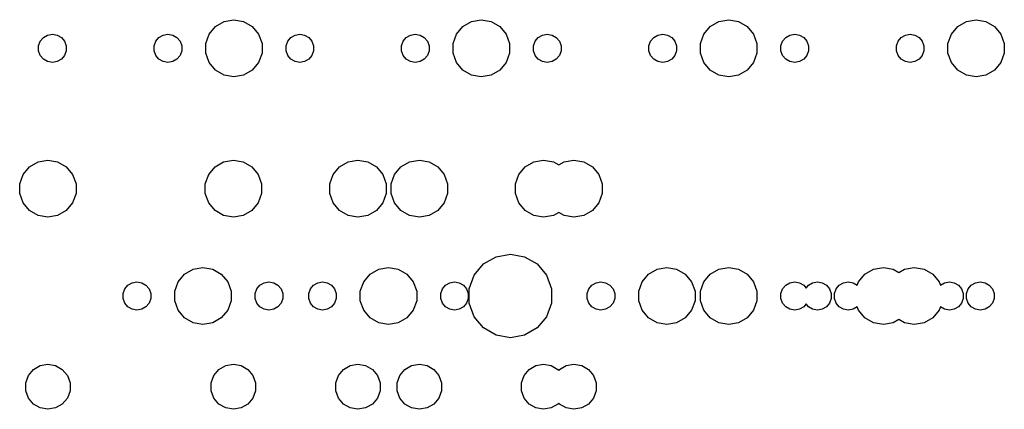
# Model space of a CAD drawing. Extents: x 50 to 349, y -142 to -48.
# Tile 5 of 10: x 198 to 274, y -142 to -112. Entities that reach past the tile are written whole.
import ezdxf

# ---------------------------------------------------------------- set-up
doc = ezdxf.new("R2010")
doc.units = 0
doc.header["$MEASUREMENT"] = 0
doc.layers.add('BLACK', color=7, linetype='CONTINUOUS')

msp = doc.modelspace()

# ---------------------------------------------------------------- linework, layer by layer
at = {"layer": 'Black'}
for p, q in [((213.559, -112.231), (214.312, -112.098)), ((214.312, -112.098), (215.066, -112.231)), ((232.609, -112.231), (233.362, -112.098)), ((233.362, -112.098), (234.116, -112.231)), ((251.659, -112.231), (252.412, -112.098)), ((252.412, -112.098), (253.166, -112.231)), ((270.709, -112.231), (271.462, -112.098)), ((271.462, -112.098), (272.216, -112.231)), ((212.405, -113.199), (212.897, -112.613)), ((212.897, -112.613), (213.559, -112.231)), ((215.066, -112.231), (215.728, -112.613)), ((215.728, -112.613), (216.22, -113.199)), ((231.455, -113.199), (231.947, -112.613)), ((231.947, -112.613), (232.609, -112.231)), ((234.116, -112.231), (234.778, -112.613)), ((234.778, -112.613), (235.27, -113.199)), ((250.505, -113.199), (250.997, -112.613)), ((250.997, -112.613), (251.659, -112.231)), ((253.166, -112.231), (253.828, -112.613)), ((253.828, -112.613), (254.32, -113.199)), ((269.555, -113.199), (270.047, -112.613)), ((270.047, -112.613), (270.709, -112.231)), ((272.216, -112.231), (272.878, -112.613)), ((272.878, -112.613), (273.37, -113.199)), ((199.408, -113.76), (199.649, -113.473)), ((199.649, -113.473), (199.973, -113.286)), ((199.973, -113.286), (200.343, -113.221)), ((200.343, -113.221), (200.712, -113.286)), ((200.712, -113.286), (201.036, -113.473)), ((201.036, -113.473), (201.277, -113.76)), ((208.298, -113.76), (208.539, -113.473)), ((208.539, -113.473), (208.863, -113.286)), ((208.863, -113.286), (209.232, -113.221)), ((209.232, -113.221), (209.602, -113.286)), ((209.602, -113.286), (209.926, -113.473)), ((209.926, -113.473), (210.167, -113.76)), ((212.144, -113.918), (212.405, -113.199)), ((216.22, -113.199), (216.481, -113.918)), ((218.458, -113.76), (218.699, -113.473)), ((218.699, -113.473), (219.023, -113.286)), ((219.023, -113.286), (219.392, -113.221)), ((219.392, -113.221), (219.762, -113.286)), ((219.762, -113.286), (220.086, -113.473)), ((220.086, -113.473), (220.327, -113.76)), ((227.348, -113.76), (227.589, -113.473)), ((227.589, -113.473), (227.913, -113.286)), ((227.913, -113.286), (228.282, -113.221)), ((228.282, -113.221), (228.652, -113.286)), ((228.652, -113.286), (228.976, -113.473)), ((228.976, -113.473), (229.217, -113.76)), ((231.194, -113.918), (231.455, -113.199)), ((235.27, -113.199), (235.531, -113.918)), ((237.508, -113.76), (237.749, -113.473)), ((237.749, -113.473), (238.073, -113.286)), ((238.073, -113.286), (238.442, -113.221)), ((238.442, -113.221), (238.812, -113.286)), ((238.812, -113.286), (239.136, -113.473)), ((239.136, -113.473), (239.377, -113.76)), ((246.398, -113.76), (246.639, -113.473)), ((246.639, -113.473), (246.963, -113.286)), ((246.963, -113.286), (247.332, -113.221)), ((247.332, -113.221), (247.702, -113.286)), ((247.702, -113.286), (248.026, -113.473)), ((248.026, -113.473), (248.267, -113.76)), ((250.244, -113.918), (250.505, -113.199)), ((254.32, -113.199), (254.581, -113.918)), ((256.558, -113.76), (256.799, -113.473)), ((256.799, -113.473), (257.123, -113.286)), ((257.123, -113.286), (257.493, -113.221)), ((257.493, -113.221), (257.862, -113.286)), ((257.862, -113.286), (258.186, -113.473)), ((258.186, -113.473), (258.427, -113.76)), ((265.448, -113.76), (265.689, -113.473)), ((265.689, -113.473), (266.013, -113.286)), ((266.013, -113.286), (266.382, -113.221)), ((266.382, -113.221), (266.752, -113.286)), ((266.752, -113.286), (267.076, -113.473)), ((267.076, -113.473), (267.317, -113.76)), ((269.294, -113.918), (269.555, -113.199)), ((273.37, -113.199), (273.631, -113.918)), ((199.28, -114.113), (199.408, -113.76)), ((199.28, -114.487), (199.28, -114.113)), ((201.277, -113.76), (201.405, -114.113)), ((201.405, -114.113), (201.405, -114.487)), ((208.17, -114.113), (208.298, -113.76)), ((208.17, -114.487), (208.17, -114.113)), ((210.167, -113.76), (210.295, -114.113)), ((210.295, -114.113), (210.295, -114.487)), ((212.144, -114.682), (212.144, -113.918)), ((216.481, -113.918), (216.481, -114.682)), ((218.33, -114.113), (218.458, -113.76)), ((218.33, -114.487), (218.33, -114.113)), ((220.327, -113.76), (220.455, -114.113)), ((220.455, -114.113), (220.455, -114.487)), ((227.22, -114.113), (227.348, -113.76)), ((227.22, -114.487), (227.22, -114.113)), ((229.217, -113.76), (229.345, -114.113)), ((229.345, -114.113), (229.345, -114.487)), ((231.194, -114.682), (231.194, -113.918)), ((235.531, -113.918), (235.531, -114.682)), ((237.38, -114.113), (237.508, -113.76)), ((237.38, -114.487), (237.38, -114.113)), ((239.377, -113.76), (239.505, -114.113)), ((239.505, -114.113), (239.505, -114.487)), ((246.27, -114.113), (246.398, -113.76)), ((246.27, -114.487), (246.27, -114.113)), ((248.267, -113.76), (248.395, -114.113)), ((248.395, -114.113), (248.395, -114.487)), ((250.244, -114.682), (250.244, -113.918)), ((254.581, -113.918), (254.581, -114.682)), ((256.43, -114.113), (256.558, -113.76)), ((256.43, -114.487), (256.43, -114.113)), ((258.427, -113.76), (258.555, -114.113)), ((258.555, -114.113), (258.555, -114.487)), ((265.32, -114.113), (265.448, -113.76)), ((265.32, -114.487), (265.32, -114.113)), ((267.317, -113.76), (267.445, -114.113)), ((267.445, -114.113), (267.445, -114.487)), ((269.294, -114.682), (269.294, -113.918)), ((273.631, -113.918), (273.631, -114.682)), ((199.408, -114.84), (199.28, -114.487)), ((199.649, -115.127), (199.408, -114.84)), ((199.973, -115.314), (199.649, -115.127)), ((201.036, -115.127), (200.712, -115.314)), ((201.277, -114.84), (201.036, -115.127)), ((201.405, -114.487), (201.277, -114.84)), ((208.298, -114.84), (208.17, -114.487)), ((208.539, -115.127), (208.298, -114.84)), ((208.863, -115.314), (208.539, -115.127)), ((209.926, -115.127), (209.602, -115.314)), ((210.167, -114.84), (209.926, -115.127)), ((210.295, -114.487), (210.167, -114.84)), ((212.405, -115.401), (212.144, -114.682)), ((216.481, -114.682), (216.22, -115.401)), ((218.458, -114.84), (218.33, -114.487)), ((218.699, -115.127), (218.458, -114.84)), ((219.023, -115.314), (218.699, -115.127)), ((220.086, -115.127), (219.762, -115.314)), ((220.327, -114.84), (220.086, -115.127)), ((220.455, -114.487), (220.327, -114.84)), ((227.348, -114.84), (227.22, -114.487)), ((227.589, -115.127), (227.348, -114.84)), ((227.913, -115.314), (227.589, -115.127)), ((228.976, -115.127), (228.652, -115.314)), ((229.217, -114.84), (228.976, -115.127)), ((229.345, -114.487), (229.217, -114.84)), ((231.455, -115.401), (231.194, -114.682)), ((235.531, -114.682), (235.27, -115.401)), ((237.508, -114.84), (237.38, -114.487)), ((237.749, -115.127), (237.508, -114.84)), ((238.073, -115.314), (237.749, -115.127)), ((239.136, -115.127), (238.812, -115.314)), ((239.377, -114.84), (239.136, -115.127)), ((239.505, -114.487), (239.377, -114.84)), ((246.398, -114.84), (246.27, -114.487)), ((246.639, -115.127), (246.398, -114.84)), ((246.963, -115.314), (246.639, -115.127)), ((248.026, -115.127), (247.702, -115.314)), ((248.267, -114.84), (248.026, -115.127)), ((248.395, -114.487), (248.267, -114.84)), ((250.505, -115.401), (250.244, -114.682)), ((254.581, -114.682), (254.32, -115.401)), ((256.558, -114.84), (256.43, -114.487)), ((256.799, -115.127), (256.558, -114.84)), ((257.123, -115.314), (256.799, -115.127)), ((258.186, -115.127), (257.862, -115.314)), ((258.427, -114.84), (258.186, -115.127)), ((258.555, -114.487), (258.427, -114.84)), ((265.448, -114.84), (265.32, -114.487)), ((265.689, -115.127), (265.448, -114.84)), ((266.013, -115.314), (265.689, -115.127)), ((267.076, -115.127), (266.752, -115.314)), ((267.317, -114.84), (267.076, -115.127)), ((267.445, -114.487), (267.317, -114.84)), ((269.555, -115.401), (269.294, -114.682)), ((273.631, -114.682), (273.37, -115.401)), ((200.343, -115.379), (199.973, -115.314)), ((200.712, -115.314), (200.343, -115.379)), ((209.232, -115.379), (208.863, -115.314)), ((209.602, -115.314), (209.232, -115.379)), ((212.897, -115.987), (212.405, -115.401)), ((216.22, -115.401), (215.728, -115.987)), ((219.392, -115.379), (219.023, -115.314)), ((219.762, -115.314), (219.392, -115.379)), ((228.282, -115.379), (227.913, -115.314)), ((228.652, -115.314), (228.282, -115.379)), ((231.947, -115.987), (231.455, -115.401)), ((235.27, -115.401), (234.778, -115.987)), ((238.442, -115.379), (238.073, -115.314)), ((238.812, -115.314), (238.442, -115.379)), ((247.332, -115.379), (246.963, -115.314)), ((247.702, -115.314), (247.332, -115.379)), ((250.997, -115.987), (250.505, -115.401)), ((254.32, -115.401), (253.828, -115.987)), ((257.493, -115.379), (257.123, -115.314)), ((257.862, -115.314), (257.493, -115.379)), ((266.382, -115.379), (266.013, -115.314)), ((266.752, -115.314), (266.382, -115.379)), ((270.047, -115.987), (269.555, -115.401)), ((273.37, -115.401), (272.878, -115.987)), ((213.559, -116.369), (212.897, -115.987)), ((214.312, -116.502), (213.559, -116.369)), ((215.066, -116.369), (214.312, -116.502)), ((215.728, -115.987), (215.066, -116.369)), ((232.609, -116.369), (231.947, -115.987)), ((233.362, -116.502), (232.609, -116.369)), ((234.116, -116.369), (233.362, -116.502)), ((234.778, -115.987), (234.116, -116.369)), ((251.659, -116.369), (250.997, -115.987)), ((252.412, -116.502), (251.659, -116.369)), ((253.166, -116.369), (252.412, -116.502)), ((253.828, -115.987), (253.166, -116.369)), ((270.709, -116.369), (270.047, -115.987)), ((271.462, -116.502), (270.709, -116.369)), ((272.216, -116.369), (271.462, -116.502)), ((272.878, -115.987), (272.216, -116.369)), ((198.086, -123.994), (198.578, -123.408)), ((198.578, -123.408), (199.24, -123.026)), ((199.24, -123.026), (199.993, -122.893)), ((199.993, -122.893), (200.746, -123.026)), ((200.746, -123.026), (201.409, -123.408)), ((201.409, -123.408), (201.9, -123.994)), ((212.374, -123.994), (212.865, -123.408)), ((212.865, -123.408), (213.528, -123.026)), ((213.528, -123.026), (214.281, -122.893)), ((214.281, -122.893), (215.034, -123.026)), ((215.034, -123.026), (215.696, -123.408)), ((215.696, -123.408), (216.188, -123.994)), ((221.962, -123.994), (222.454, -123.408)), ((222.454, -123.408), (223.116, -123.026)), ((223.116, -123.026), (223.869, -122.893)), ((223.869, -122.893), (224.622, -123.026)), ((224.622, -123.026), (225.285, -123.408)), ((225.285, -123.408), (225.776, -123.994)), ((226.686, -123.994), (227.178, -123.408)), ((227.178, -123.408), (227.84, -123.026)), ((227.84, -123.026), (228.594, -122.893)), ((228.594, -122.893), (228.597, -122.893)), ((228.597, -122.893), (228.6, -122.893)), ((228.6, -122.893), (229.353, -123.026)), ((229.353, -123.026), (230.016, -123.408)), ((230.016, -123.408), (230.507, -123.994)), ((236.25, -123.994), (236.741, -123.408)), ((236.741, -123.408), (237.404, -123.026)), ((237.404, -123.026), (238.157, -122.893)), ((238.157, -122.893), (238.91, -123.026)), ((238.91, -123.026), (239.328, -123.267)), ((239.328, -123.267), (239.747, -123.026)), ((239.747, -123.026), (240.5, -122.893)), ((240.5, -122.893), (241.253, -123.026)), ((241.253, -123.026), (241.915, -123.408)), ((241.915, -123.408), (242.407, -123.994)), ((197.824, -124.713), (198.086, -123.994)), ((201.9, -123.994), (202.162, -124.713)), ((212.112, -124.713), (212.374, -123.994)), ((216.188, -123.994), (216.45, -124.713)), ((221.7, -124.713), (221.962, -123.994)), ((225.776, -123.994), (226.038, -124.713)), ((226.425, -124.713), (226.686, -123.994)), ((230.507, -123.994), (230.769, -124.713)), ((235.988, -124.713), (236.25, -123.994)), ((242.407, -123.994), (242.669, -124.713)), ((197.824, -125.477), (197.824, -124.713)), ((202.162, -124.713), (202.162, -125.477)), ((212.112, -125.477), (212.112, -124.713)), ((216.45, -124.713), (216.45, -125.477)), ((221.7, -125.477), (221.7, -124.713)), ((226.038, -124.713), (226.038, -125.477)), ((226.425, -125.477), (226.425, -124.713)), ((230.769, -124.713), (230.769, -125.477)), ((235.988, -125.477), (235.988, -124.713)), ((242.669, -124.713), (242.669, -125.477)), ((198.086, -126.196), (197.824, -125.477)), ((202.162, -125.477), (201.9, -126.196)), ((212.374, -126.196), (212.112, -125.477)), ((216.45, -125.477), (216.188, -126.196)), ((221.962, -126.196), (221.7, -125.477)), ((226.038, -125.477), (225.776, -126.196)), ((226.686, -126.196), (226.425, -125.477)), ((230.769, -125.477), (230.507, -126.196)), ((236.25, -126.196), (235.988, -125.477)), ((242.669, -125.477), (242.407, -126.196)), ((198.578, -126.782), (198.086, -126.196)), ((201.9, -126.196), (201.409, -126.782)), ((212.865, -126.782), (212.374, -126.196)), ((216.188, -126.196), (215.696, -126.782)), ((222.454, -126.782), (221.962, -126.196)), ((225.776, -126.196), (225.285, -126.782)), ((227.178, -126.782), (226.686, -126.196)), ((230.507, -126.196), (230.016, -126.782)), ((236.741, -126.782), (236.25, -126.196)), ((242.407, -126.196), (241.915, -126.782)), ((199.24, -127.164), (198.578, -126.782)), ((199.993, -127.297), (199.24, -127.164)), ((200.746, -127.164), (199.993, -127.297)), ((201.409, -126.782), (200.746, -127.164)), ((213.528, -127.164), (212.865, -126.782)), ((214.281, -127.297), (213.528, -127.164)), ((215.034, -127.164), (214.281, -127.297)), ((215.696, -126.782), (215.034, -127.164)), ((223.116, -127.164), (222.454, -126.782)), ((223.869, -127.297), (223.116, -127.164)), ((224.622, -127.164), (223.869, -127.297)), ((225.285, -126.782), (224.622, -127.164)), ((227.84, -127.164), (227.178, -126.782)), ((228.594, -127.297), (227.84, -127.164)), ((228.597, -127.297), (228.594, -127.297)), ((228.6, -127.297), (228.597, -127.297)), ((229.353, -127.164), (228.6, -127.297)), ((230.016, -126.782), (229.353, -127.164)), ((237.404, -127.164), (236.741, -126.782)), ((238.157, -127.297), (237.404, -127.164)), ((238.91, -127.164), (238.157, -127.297)), ((239.328, -126.923), (238.91, -127.164)), ((239.747, -127.164), (239.328, -126.923)), ((240.5, -127.297), (239.747, -127.164)), ((241.253, -127.164), (240.5, -127.297)), ((241.915, -126.782), (241.253, -127.164)), ((233.538, -130.889), (234.504, -130.331)), ((234.504, -130.331), (235.602, -130.138)), ((235.602, -130.138), (236.701, -130.331)), ((236.701, -130.331), (237.667, -130.889)), ((232.821, -131.744), (233.538, -130.889)), ((237.667, -130.889), (238.384, -131.744)), ((210.024, -132.249), (210.516, -131.663)), ((210.516, -131.663), (211.178, -131.281)), ((211.178, -131.281), (211.931, -131.148)), ((211.931, -131.148), (212.684, -131.281)), ((212.684, -131.281), (213.347, -131.663)), ((213.347, -131.663), (213.838, -132.249)), ((224.312, -132.249), (224.803, -131.663)), ((224.803, -131.663), (225.466, -131.281)), ((225.466, -131.281), (226.219, -131.148)), ((226.219, -131.148), (226.972, -131.281)), ((226.972, -131.281), (227.634, -131.663)), ((227.634, -131.663), (228.126, -132.249)), ((232.439, -132.792), (232.821, -131.744)), ((238.384, -131.744), (238.766, -132.792)), ((245.743, -132.249), (246.234, -131.663)), ((246.234, -131.663), (246.897, -131.281)), ((246.897, -131.281), (247.65, -131.148)), ((247.65, -131.148), (248.403, -131.281)), ((248.403, -131.281), (249.066, -131.663)), ((249.066, -131.663), (249.557, -132.249)), ((250.505, -132.249), (250.997, -131.663)), ((250.997, -131.663), (251.659, -131.281)), ((251.659, -131.281), (252.412, -131.148)), ((252.412, -131.148), (253.166, -131.281)), ((253.166, -131.281), (253.828, -131.663)), ((253.828, -131.663), (254.32, -132.249)), ((262.412, -132.249), (262.903, -131.663)), ((262.903, -131.663), (263.566, -131.281)), ((263.566, -131.281), (264.319, -131.148)), ((264.319, -131.148), (265.072, -131.281)), ((265.072, -131.281), (265.509, -131.533)), ((265.509, -131.533), (265.947, -131.281)), ((265.947, -131.281), (266.7, -131.148)), ((266.7, -131.148), (267.453, -131.281)), ((267.453, -131.281), (268.116, -131.663)), ((268.116, -131.663), (268.607, -132.249)), ((205.917, -132.81), (206.158, -132.523)), ((206.158, -132.523), (206.482, -132.336)), ((206.482, -132.336), (206.851, -132.271)), ((206.851, -132.271), (207.22, -132.336)), ((207.22, -132.336), (207.545, -132.523)), ((207.545, -132.523), (207.786, -132.81)), ((209.762, -132.968), (210.024, -132.249)), ((213.838, -132.249), (214.1, -132.968)), ((216.077, -132.81), (216.318, -132.523)), ((216.318, -132.523), (216.642, -132.336)), ((216.642, -132.336), (217.011, -132.271)), ((217.011, -132.271), (217.38, -132.336)), ((217.38, -132.336), (217.705, -132.523)), ((217.705, -132.523), (217.946, -132.81)), ((220.204, -132.81), (220.445, -132.523)), ((220.445, -132.523), (220.77, -132.336)), ((220.77, -132.336), (221.139, -132.271)), ((221.139, -132.271), (221.508, -132.336)), ((221.508, -132.336), (221.832, -132.523)), ((221.832, -132.523), (222.073, -132.81)), ((224.05, -132.968), (224.312, -132.249)), ((228.126, -132.249), (228.388, -132.968)), ((230.364, -132.81), (230.605, -132.523)), ((230.605, -132.523), (230.93, -132.336)), ((230.93, -132.336), (231.299, -132.271)), ((231.299, -132.271), (231.668, -132.336)), ((231.668, -132.336), (231.992, -132.523)), ((231.992, -132.523), (232.233, -132.81)), ((241.635, -132.81), (241.876, -132.523)), ((241.876, -132.523), (242.201, -132.336)), ((242.201, -132.336), (242.57, -132.271)), ((242.57, -132.271), (242.939, -132.336)), ((242.939, -132.336), (243.264, -132.523)), ((243.264, -132.523), (243.505, -132.81)), ((245.481, -132.968), (245.743, -132.249)), ((249.557, -132.249), (249.819, -132.968)), ((250.244, -132.968), (250.505, -132.249)), ((254.32, -132.249), (254.581, -132.968)), ((256.558, -132.81), (256.799, -132.523)), ((256.799, -132.523), (257.123, -132.336)), ((257.123, -132.336), (257.493, -132.271)), ((257.493, -132.271), (257.862, -132.336)), ((257.862, -132.336), (258.186, -132.523)), ((258.186, -132.523), (258.366, -132.737)), ((258.366, -132.737), (258.545, -132.523)), ((258.545, -132.523), (258.87, -132.336)), ((258.87, -132.336), (259.239, -132.271)), ((259.239, -132.271), (259.608, -132.336)), ((259.608, -132.336), (259.932, -132.523)), ((259.932, -132.523), (260.173, -132.81)), ((260.685, -132.81), (260.926, -132.523)), ((260.926, -132.523), (261.251, -132.336)), ((261.251, -132.336), (261.62, -132.271)), ((261.62, -132.271), (261.989, -132.336)), ((261.989, -132.336), (262.312, -132.522)), ((262.312, -132.522), (262.412, -132.249)), ((268.607, -132.249), (268.707, -132.522)), ((268.707, -132.522), (269.03, -132.336)), ((269.03, -132.336), (269.399, -132.271)), ((269.399, -132.271), (269.768, -132.336)), ((269.768, -132.336), (270.092, -132.523)), ((270.092, -132.523), (270.333, -132.81)), ((270.845, -132.81), (271.086, -132.523)), ((271.086, -132.523), (271.411, -132.336)), ((271.411, -132.336), (271.78, -132.271)), ((271.78, -132.271), (272.149, -132.336)), ((272.149, -132.336), (272.474, -132.523)), ((272.474, -132.523), (272.715, -132.81)), ((205.789, -133.163), (205.917, -132.81)), ((205.789, -133.537), (205.789, -133.163)), ((207.786, -132.81), (207.914, -133.163)), ((207.914, -133.163), (207.914, -133.537)), ((209.762, -133.732), (209.762, -132.968)), ((214.1, -132.968), (214.1, -133.732)), ((215.949, -133.163), (216.077, -132.81)), ((215.949, -133.537), (215.949, -133.163)), ((217.946, -132.81), (218.074, -133.163)), ((218.074, -133.163), (218.074, -133.537)), ((220.076, -133.163), (220.204, -132.81)), ((220.076, -133.537), (220.076, -133.163)), ((222.073, -132.81), (222.201, -133.163)), ((222.201, -133.163), (222.201, -133.537)), ((224.05, -133.732), (224.05, -132.968)), ((228.388, -132.968), (228.388, -133.732)), ((230.236, -133.163), (230.364, -132.81)), ((230.236, -133.537), (230.236, -133.163)), ((232.233, -132.81), (232.361, -133.163)), ((232.361, -133.163), (232.361, -133.537)), ((232.439, -133.908), (232.439, -132.792)), ((238.766, -132.792), (238.766, -133.908)), ((241.507, -133.163), (241.635, -132.81)), ((241.507, -133.537), (241.507, -133.163)), ((243.505, -132.81), (243.633, -133.163)), ((243.633, -133.163), (243.633, -133.537)), ((245.481, -133.732), (245.481, -132.968)), ((249.819, -132.968), (249.819, -133.732)), ((250.244, -133.732), (250.244, -132.968)), ((254.581, -132.968), (254.581, -133.732)), ((256.43, -133.163), (256.558, -132.81)), ((256.43, -133.537), (256.43, -133.163)), ((260.173, -132.81), (260.301, -133.163)), ((260.301, -133.163), (260.301, -133.537)), ((260.557, -133.163), (260.685, -132.81)), ((260.557, -133.537), (260.557, -133.163)), ((270.333, -132.81), (270.461, -133.163)), ((270.461, -133.163), (270.461, -133.537)), ((270.717, -133.163), (270.845, -132.81)), ((270.717, -133.537), (270.717, -133.163)), ((272.715, -132.81), (272.843, -133.163)), ((272.843, -133.163), (272.843, -133.537)), ((205.917, -133.89), (205.789, -133.537)), ((206.158, -134.177), (205.917, -133.89)), ((206.482, -134.364), (206.158, -134.177)), ((207.545, -134.177), (207.22, -134.364)), ((207.786, -133.89), (207.545, -134.177)), ((207.914, -133.537), (207.786, -133.89)), ((210.024, -134.451), (209.762, -133.732)), ((214.1, -133.732), (213.838, -134.451)), ((216.077, -133.89), (215.949, -133.537)), ((216.318, -134.177), (216.077, -133.89)), ((216.642, -134.364), (216.318, -134.177)), ((217.705, -134.177), (217.38, -134.364)), ((217.946, -133.89), (217.705, -134.177)), ((218.074, -133.537), (217.946, -133.89)), ((220.204, -133.89), (220.076, -133.537)), ((220.445, -134.177), (220.204, -133.89)), ((220.77, -134.364), (220.445, -134.177)), ((221.832, -134.177), (221.508, -134.364)), ((222.073, -133.89), (221.832, -134.177)), ((222.201, -133.537), (222.073, -133.89)), ((224.312, -134.451), (224.05, -133.732)), ((228.388, -133.732), (228.126, -134.451)), ((230.364, -133.89), (230.236, -133.537)), ((230.605, -134.177), (230.364, -133.89)), ((230.93, -134.364), (230.605, -134.177)), ((231.992, -134.177), (231.668, -134.364)), ((232.233, -133.89), (231.992, -134.177)), ((232.361, -133.537), (232.233, -133.89)), ((232.821, -134.956), (232.439, -133.908)), ((238.766, -133.908), (238.384, -134.956)), ((241.635, -133.89), (241.507, -133.537)), ((241.876, -134.177), (241.635, -133.89)), ((242.201, -134.364), (241.876, -134.177)), ((243.264, -134.177), (242.939, -134.364)), ((243.505, -133.89), (243.264, -134.177)), ((243.633, -133.537), (243.505, -133.89)), ((245.743, -134.451), (245.481, -133.732)), ((249.819, -133.732), (249.557, -134.451)), ((250.505, -134.451), (250.244, -133.732)), ((254.581, -133.732), (254.32, -134.451)), ((256.558, -133.89), (256.43, -133.537)), ((256.799, -134.177), (256.558, -133.89)), ((257.123, -134.364), (256.799, -134.177)), ((258.186, -134.177), (257.862, -134.364)), ((258.366, -133.963), (258.186, -134.177)), ((258.545, -134.177), (258.366, -133.963)), ((258.87, -134.364), (258.545, -134.177)), ((259.932, -134.177), (259.608, -134.364)), ((260.173, -133.89), (259.932, -134.177)), ((260.301, -133.537), (260.173, -133.89)), ((260.685, -133.89), (260.557, -133.537)), ((260.926, -134.177), (260.685, -133.89)), ((261.251, -134.364), (260.926, -134.177)), ((262.312, -134.178), (261.989, -134.364)), ((262.412, -134.451), (262.312, -134.178)), ((268.707, -134.178), (268.607, -134.451)), ((269.03, -134.364), (268.707, -134.178)), ((270.092, -134.177), (269.768, -134.364)), ((270.333, -133.89), (270.092, -134.177)), ((270.461, -133.537), (270.333, -133.89)), ((270.845, -133.89), (270.717, -133.537)), ((271.086, -134.177), (270.845, -133.89)), ((271.411, -134.364), (271.086, -134.177)), ((272.474, -134.177), (272.149, -134.364)), ((272.715, -133.89), (272.474, -134.177)), ((272.843, -133.537), (272.715, -133.89)), ((206.851, -134.429), (206.482, -134.364)), ((207.22, -134.364), (206.851, -134.429)), ((210.516, -135.037), (210.024, -134.451)), ((213.838, -134.451), (213.347, -135.037)), ((217.011, -134.429), (216.642, -134.364)), ((217.38, -134.364), (217.011, -134.429)), ((221.139, -134.429), (220.77, -134.364)), ((221.508, -134.364), (221.139, -134.429)), ((224.803, -135.037), (224.312, -134.451)), ((228.126, -134.451), (227.634, -135.037)), ((231.299, -134.429), (230.93, -134.364)), ((231.668, -134.364), (231.299, -134.429)), ((242.57, -134.429), (242.201, -134.364)), ((242.939, -134.364), (242.57, -134.429)), ((246.234, -135.037), (245.743, -134.451)), ((249.557, -134.451), (249.066, -135.037)), ((250.997, -135.037), (250.505, -134.451)), ((254.32, -134.451), (253.828, -135.037)), ((257.493, -134.429), (257.123, -134.364)), ((257.862, -134.364), (257.493, -134.429)), ((259.239, -134.429), (258.87, -134.364)), ((259.608, -134.364), (259.239, -134.429)), ((261.62, -134.429), (261.251, -134.364)), ((261.989, -134.364), (261.62, -134.429)), ((262.903, -135.037), (262.412, -134.451)), ((268.607, -134.451), (268.116, -135.037)), ((269.399, -134.429), (269.03, -134.364)), ((269.768, -134.364), (269.399, -134.429)), ((271.78, -134.429), (271.411, -134.364)), ((272.149, -134.364), (271.78, -134.429)), ((211.178, -135.419), (210.516, -135.037)), ((211.931, -135.552), (211.178, -135.419)), ((212.684, -135.419), (211.931, -135.552)), ((213.347, -135.037), (212.684, -135.419)), ((225.466, -135.419), (224.803, -135.037)), ((226.219, -135.552), (225.466, -135.419)), ((226.972, -135.419), (226.219, -135.552)), ((227.634, -135.037), (226.972, -135.419)), ((233.538, -135.811), (232.821, -134.956)), ((238.384, -134.956), (237.667, -135.811)), ((246.897, -135.419), (246.234, -135.037)), ((247.65, -135.552), (246.897, -135.419)), ((248.403, -135.419), (247.65, -135.552)), ((249.066, -135.037), (248.403, -135.419)), ((251.659, -135.419), (250.997, -135.037)), ((252.412, -135.552), (251.659, -135.419)), ((253.166, -135.419), (252.412, -135.552)), ((253.828, -135.037), (253.166, -135.419)), ((263.566, -135.419), (262.903, -135.037)), ((264.319, -135.552), (263.566, -135.419)), ((265.072, -135.419), (264.319, -135.552)), ((265.509, -135.167), (265.072, -135.419)), ((265.947, -135.419), (265.509, -135.167)), ((266.7, -135.552), (265.947, -135.419)), ((267.453, -135.419), (266.7, -135.552)), ((268.116, -135.037), (267.453, -135.419)), ((234.504, -136.369), (233.538, -135.811)), ((235.602, -136.562), (234.504, -136.369)), ((236.701, -136.369), (235.602, -136.562)), ((237.667, -135.811), (236.701, -136.369)), ((198.881, -139.009), (199.401, -138.709)), ((199.401, -138.709), (199.993, -138.604)), ((199.993, -138.604), (200.585, -138.709)), ((200.585, -138.709), (201.106, -139.009)), ((213.168, -139.009), (213.689, -138.709)), ((213.689, -138.709), (214.281, -138.604)), ((214.281, -138.604), (214.873, -138.709)), ((214.873, -138.709), (215.393, -139.009)), ((222.757, -139.009), (223.277, -138.709)), ((223.277, -138.709), (223.869, -138.604)), ((223.869, -138.604), (224.461, -138.709)), ((224.461, -138.709), (224.982, -139.009)), ((227.481, -139.009), (228.002, -138.709)), ((228.002, -138.709), (228.594, -138.604)), ((228.594, -138.604), (228.597, -138.605)), ((228.597, -138.605), (228.6, -138.604)), ((228.6, -138.604), (229.192, -138.709)), ((229.192, -138.709), (229.712, -139.009)), ((237.044, -139.009), (237.565, -138.709)), ((237.565, -138.709), (238.157, -138.604)), ((238.157, -138.604), (238.749, -138.709)), ((238.749, -138.709), (239.269, -139.009)), ((239.388, -139.009), (239.908, -138.709)), ((239.908, -138.709), (240.5, -138.604)), ((240.5, -138.604), (241.092, -138.709)), ((241.092, -138.709), (241.612, -139.009)), ((198.289, -140.034), (198.495, -139.47)), ((198.495, -139.47), (198.881, -139.009)), ((201.106, -139.009), (201.492, -139.47)), ((201.492, -139.47), (201.698, -140.034)), ((212.576, -140.034), (212.782, -139.47)), ((212.782, -139.47), (213.168, -139.009)), ((215.393, -139.009), (215.779, -139.47)), ((215.779, -139.47), (215.985, -140.034)), ((222.165, -140.034), (222.371, -139.47)), ((222.371, -139.47), (222.757, -139.009)), ((224.982, -139.009), (225.368, -139.47)), ((225.368, -139.47), (225.574, -140.034)), ((226.889, -140.034), (227.095, -139.47)), ((227.095, -139.47), (227.481, -139.009)), ((229.712, -139.009), (230.099, -139.47)), ((230.099, -139.47), (230.304, -140.034)), ((236.452, -140.034), (236.658, -139.47)), ((236.658, -139.47), (237.044, -139.009)), ((239.269, -139.009), (239.328, -139.08)), ((239.328, -139.08), (239.388, -139.009)), ((241.612, -139.009), (241.999, -139.47)), ((241.999, -139.47), (242.204, -140.034)), ((198.289, -140.636), (198.289, -140.034)), ((201.698, -140.034), (201.698, -140.636)), ((212.576, -140.636), (212.576, -140.034)), ((215.985, -140.034), (215.985, -140.636)), ((222.165, -140.636), (222.165, -140.034)), ((225.574, -140.034), (225.574, -140.636)), ((226.889, -140.636), (226.889, -140.034)), ((230.304, -140.034), (230.304, -140.636)), ((236.452, -140.636), (236.452, -140.034)), ((242.204, -140.034), (242.204, -140.636)), ((198.495, -141.2), (198.289, -140.636)), ((201.698, -140.636), (201.492, -141.2)), ((212.782, -141.2), (212.576, -140.636)), ((215.985, -140.636), (215.779, -141.2)), ((222.371, -141.2), (222.165, -140.636)), ((225.574, -140.636), (225.368, -141.2)), ((227.095, -141.2), (226.889, -140.636)), ((230.304, -140.636), (230.099, -141.2)), ((236.658, -141.2), (236.452, -140.636)), ((242.204, -140.636), (241.999, -141.2)), ((198.881, -141.661), (198.495, -141.2)), ((199.401, -141.961), (198.881, -141.661)), ((201.106, -141.661), (200.585, -141.961)), ((201.492, -141.2), (201.106, -141.661)), ((213.168, -141.661), (212.782, -141.2)), ((213.689, -141.961), (213.168, -141.661)), ((215.393, -141.661), (214.873, -141.961)), ((215.779, -141.2), (215.393, -141.661)), ((222.757, -141.661), (222.371, -141.2)), ((223.277, -141.961), (222.757, -141.661)), ((224.982, -141.661), (224.461, -141.961)), ((225.368, -141.2), (224.982, -141.661)), ((227.481, -141.661), (227.095, -141.2)), ((228.002, -141.961), (227.481, -141.661)), ((229.712, -141.661), (229.192, -141.961)), ((230.099, -141.2), (229.712, -141.661)), ((237.044, -141.661), (236.658, -141.2)), ((237.565, -141.961), (237.044, -141.661)), ((239.269, -141.661), (238.749, -141.961)), ((239.328, -141.59), (239.269, -141.661)), ((239.388, -141.661), (239.328, -141.59)), ((239.908, -141.961), (239.388, -141.661)), ((241.612, -141.661), (241.092, -141.961)), ((241.999, -141.2), (241.612, -141.661)), ((199.993, -142.066), (199.401, -141.961)), ((200.585, -141.961), (199.993, -142.066)), ((214.281, -142.066), (213.689, -141.961)), ((214.873, -141.961), (214.281, -142.066)), ((223.869, -142.066), (223.277, -141.961)), ((224.461, -141.961), (223.869, -142.066)), ((228.594, -142.066), (228.002, -141.961)), ((228.597, -142.065), (228.594, -142.066)), ((228.6, -142.066), (228.597, -142.065)), ((229.192, -141.961), (228.6, -142.066)), ((238.157, -142.066), (237.565, -141.961)), ((238.749, -141.961), (238.157, -142.066)), ((240.5, -142.066), (239.908, -141.961)), ((241.092, -141.961), (240.5, -142.066))]:
    msp.add_line(p, q, dxfattribs=at)

doc.saveas('drawing.dxf')
